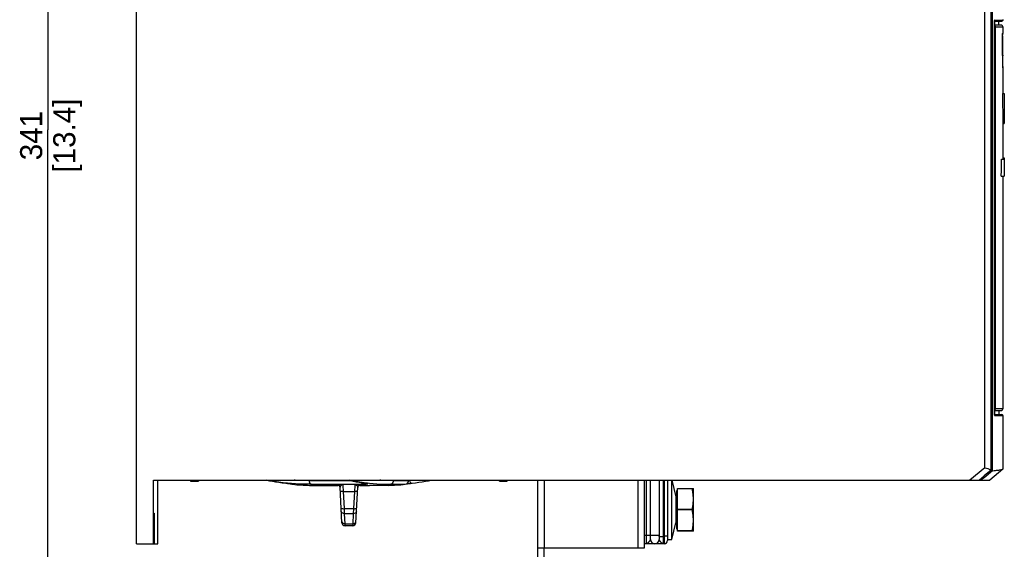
# Model space of a CAD drawing. Header units: millimetres. Extents: x 0 to 594, y 0 to 420.
# Tile 18 of 78: x 226 to 342, y 159 to 221. Entities that reach past the tile are written whole.
import ezdxf

# ---------------------------------------------------------------- set-up
doc = ezdxf.new("R2010")
doc.units = ezdxf.units.MM
doc.header["$LTSCALE"] = 32.67
doc.layers.get('0').update_dxf_attribs({"linetype": 'CONTINUOUS'})
doc.styles.get("Standard").update_dxf_attribs({"font": 'myriadpro-light.otf'})
doc.dimstyles.new('DIMSTYLE_1', dxfattribs={"dimtxt": 2.6, "dimasz": 3.5, "dimexe": 1, "dimexo": 0, "dimgap": 0.65, "dimtad": 1, "dimdsep": 46, "dimtxsty": 'STANDARD', "dimblk": '_FILLED', "dimblk1": '_FILLED', "dimblk2": '_FILLED', "dimcen": 0.09, "dimclrt": 5, "dimadec": 0, "dimazin": 0, "dimtp": 0.1, "dimtm": 0.1, "dimtfac": 1, "dimtofl": 0, "dimtmove": 0, "dimatfit": 3, "dimldrblk": '_FILLED', "dimfxl": 1, "dimtolj": 1, "dimarcsym": 0})

# ---------------------------------------------------------------- blocks, each defined once
blk = doc.blocks.new('_FILLED')
at = {"color": 0, "linetype": 'BYBLOCK'}
blk.add_solid([(0, 0), (-1, 0.143), (-1, -0.143)], dxfattribs=at)
blk = doc.blocks.new('*D14')
at = {"color": 2, "linetype": 'CONTINUOUS'}
for p, q in [((232.79, 293.78), (228.54, 293.78)), ((229.54, 293.78), (229.54, 208.53)), ((238.5, 293.78), (232.79, 293.78)), ((229.54, 123.28), (229.54, 208.53)), ((232.79, 123.28), (228.54, 123.28)), ((275.69, 123.28), (232.79, 123.28))]:
    blk.add_line(p, q, dxfattribs=at)
at = {"color": 2, "linetype": 'CONTINUOUS', "xscale": 3.5, "yscale": 3.5, "zscale": 3.5}
for p, rotation in [((229.54, 293.78), 90), ((229.54, 123.28), 270)]:
    blk.add_blockref('_FILLED', p, dxfattribs=dict(at, rotation=rotation))
at = {"color": 5, "linetype": 'CONTINUOUS', "insert": (226.29, 207.84), "char_height": 2.6, "width": 8.3447, "attachment_point": 2, "rotation": 90, "line_spacing_factor": 0.9}
blk.add_mtext('341\\P[13.4]', dxfattribs=at)

msp = doc.modelspace()

# ---------------------------------------------------------------- linework, layer by layer
at = {"color": 7, "linetype": 'CONTINUOUS'}
for p, q in [((240.002, 159.78), (240.002, 293.78)), ((339.877, 168.743), (339.877, 286.28)), ((340.599, 168.467), (340.599, 286.28)), ((340.774, 168.383), (340.774, 286.28)), ((342.002, 221.448), (342.002, 221.53)), ((340.995, 221.188), (340.996, 221.202)), ((340.995, 221.174), (340.995, 221.188)), ((340.995, 221.16), (340.995, 221.174)), ((340.995, 175.151), (340.995, 221.16)), ((340.995, 220.884), (341.502, 220.884)), ((340.996, 221.229), (340.997, 221.242)), ((340.996, 221.216), (340.996, 221.229)), ((340.996, 221.202), (340.996, 221.216)), ((340.997, 221.255), (340.998, 221.267)), ((340.997, 221.242), (340.997, 221.255)), ((340.998, 221.267), (340.999, 221.279)), ((340.999, 221.291), (341, 221.301)), ((340.999, 221.279), (340.999, 221.291)), ((341, 221.301), (341.001, 221.312)), ((341, 221.298), (341.851, 221.298)), ((341.001, 221.312), (341.002, 221.322)), ((341.002, 221.322), (341.003, 221.331)), ((341.003, 221.331), (341.004, 221.339)), ((341.004, 221.339), (341.005, 221.347)), ((341.005, 221.353), (341.006, 221.359)), ((341.005, 221.347), (341.005, 221.353)), ((341.006, 221.359), (341.007, 221.364)), ((341.007, 221.364), (341.008, 221.369)), ((341.008, 221.369), (341.009, 221.373)), ((341.009, 221.376), (341.01, 221.379)), ((341.009, 221.373), (341.009, 221.376)), ((341.01, 221.381), (341.011, 221.382)), ((341.01, 221.379), (341.01, 221.381)), ((341.011, 221.382), (341.011, 221.384)), ((341.011, 221.384), (341.011, 221.384)), ((341.011, 221.384), (341.011, 221.384)), ((341.502, 220.884), (341.502, 221.298)), ((341.78, 220.853), (341.502, 220.884)), ((342.002, 219.905), (342.002, 220.604)), ((341.936, 219.711), (341.937, 219.728)), ((341.936, 219.687), (341.936, 219.711)), ((341.936, 219.664), (341.936, 219.687)), ((341.936, 219.541), (341.936, 219.664)), ((341.936, 219.429), (341.936, 219.541)), ((341.937, 219.317), (341.936, 219.429)), ((341.937, 219.744), (341.938, 219.761)), ((341.937, 219.728), (341.937, 219.744)), ((341.937, 219.206), (341.937, 219.317)), ((341.938, 219.095), (341.937, 219.206)), ((341.938, 219.777), (341.939, 219.792)), ((341.938, 219.761), (341.938, 219.777)), ((341.939, 219.807), (341.94, 219.814)), ((341.939, 219.792), (341.939, 219.807)), ((341.94, 219.821), (341.941, 219.828)), ((341.94, 219.814), (341.94, 219.821)), ((341.941, 219.84), (341.942, 219.845)), ((341.941, 219.834), (341.941, 219.84)), ((341.941, 219.828), (341.941, 219.834)), ((341.942, 219.85), (341.943, 219.854)), ((341.942, 219.845), (341.942, 219.85)), ((341.943, 219.863), (341.944, 219.865)), ((341.943, 219.86), (341.943, 219.863)), ((341.943, 219.857), (341.943, 219.86)), ((341.943, 219.854), (341.943, 219.857)), ((341.944, 219.869), (341.944, 219.87)), ((341.944, 219.87), (341.945, 219.87)), ((341.944, 219.868), (341.944, 219.869)), ((341.944, 219.869), (341.944, 219.869)), ((341.944, 219.866), (341.944, 219.868)), ((341.944, 219.865), (341.944, 219.866)), ((341.955, 219.72), (341.956, 219.745)), ((341.955, 219.696), (341.955, 219.72)), ((341.955, 219.672), (341.955, 219.696)), ((341.955, 219.543), (341.955, 219.672)), ((341.955, 219.433), (341.955, 219.543)), ((341.955, 219.322), (341.955, 219.433)), ((341.956, 219.212), (341.955, 219.322)), ((341.956, 219.762), (341.957, 219.778)), ((341.956, 219.745), (341.956, 219.762)), ((341.956, 219.102), (341.956, 219.212)), ((341.957, 218.993), (341.956, 219.102)), ((341.957, 219.794), (341.958, 219.809)), ((341.957, 219.778), (341.957, 219.794)), ((341.958, 219.809), (341.958, 219.81)), ((341.939, 218.875), (341.938, 218.985)), ((341.94, 218.765), (341.939, 218.875)), ((341.942, 218.548), (341.941, 218.656)), ((341.944, 218.343), (341.943, 218.443)), ((341.946, 218.157), (341.944, 218.343)), ((341.948, 217.991), (341.946, 218.157)), ((341.95, 217.845), (341.948, 217.991)), ((341.957, 218.884), (341.957, 218.993)), ((341.958, 218.776), (341.957, 218.884)), ((341.959, 218.669), (341.958, 218.776)), ((341.959, 218.563), (341.959, 218.669)), ((341.96, 218.458), (341.959, 218.563)), ((341.961, 218.354), (341.96, 218.458)), ((341.963, 218.149), (341.961, 218.354)), ((341.965, 217.949), (341.963, 218.149)), ((341.967, 217.755), (341.965, 217.949)), ((341.952, 217.714), (341.95, 217.845)), ((341.955, 217.537), (341.952, 217.714)), ((341.958, 217.329), (341.956, 217.482)), ((341.961, 217.193), (341.958, 217.329)), ((341.963, 217.07), (341.961, 217.193)), ((341.966, 216.96), (341.963, 217.07)), ((341.968, 216.858), (341.966, 216.96)), ((341.97, 217.567), (341.967, 217.755)), ((341.971, 216.705), (341.969, 216.826)), ((341.972, 217.386), (341.97, 217.567)), ((341.975, 217.212), (341.972, 217.386)), ((341.978, 217.046), (341.975, 217.212)), ((341.98, 216.889), (341.978, 217.046)), ((341.983, 216.74), (341.98, 216.889)), ((341.974, 216.597), (341.971, 216.705)), ((341.976, 216.501), (341.974, 216.597)), ((341.98, 216.374), (341.977, 216.478)), ((341.983, 216.266), (341.98, 216.374)), ((341.986, 216.6), (341.983, 216.74)), ((341.986, 216.16), (341.983, 216.266)), ((341.989, 216.408), (341.986, 216.6)), ((341.989, 216.064), (341.986, 216.16)), ((341.994, 216.187), (341.989, 216.408)), ((341.991, 215.982), (341.989, 216.064)), ((341.994, 215.908), (341.991, 215.982)), ((342, 215.846), (341.994, 216.187)), ((341.996, 215.847), (341.994, 215.908)), ((341.997, 215.803), (341.996, 215.847)), ((341.999, 215.772), (341.997, 215.803)), ((341.999, 215.758), (341.999, 215.772)), ((342, 215.751), (341.999, 215.758)), ((342.001, 215.773), (342, 215.846)), ((342, 215.747), (342, 215.751)), ((342, 215.742), (342, 215.747)), ((342.002, 215.751), (342.001, 215.773)), ((342.002, 215.743), (342.002, 215.751)), ((342.002, 212.78), (342.002, 215.742)), ((341.95, 212.78), (342.152, 212.78)), ((341.95, 212.78), (341.957, 211.614)), ((342.002, 212.796), (342.152, 212.796)), ((342.152, 212.796), (342.152, 209.28)), ((341.957, 211.614), (341.964, 210.447)), ((341.964, 210.447), (341.971, 209.28)), ((341.971, 209.28), (342.152, 209.28)), ((342.001, 205.08), (342.002, 209.28)), ((342.001, 205.23), (342.152, 205.23)), ((342.152, 205.23), (342.152, 203.059)), ((341.803, 203.747), (341.811, 204.413)), ((341.811, 204.413), (341.818, 205.08)), ((341.818, 205.08), (342.152, 205.08)), ((341.796, 203.08), (341.803, 203.747)), ((341.796, 203.08), (342.152, 203.08)), ((341.869, 203.08), (341.869, 203.076)), ((341.869, 203.076), (341.87, 203.072)), ((341.87, 203.072), (341.87, 203.069)), ((341.87, 203.069), (341.871, 203.066)), ((341.871, 203.066), (341.871, 203.064)), ((341.871, 203.064), (341.872, 203.062)), ((341.872, 203.062), (341.872, 203.061)), ((341.872, 203.061), (341.873, 203.061)), ((341.873, 203.061), (342.152, 203.061)), ((341.916, 203.061), (341.916, 203.06)), ((341.916, 203.06), (341.916, 203.059)), ((341.916, 203.06), (341.916, 203.06)), ((341.916, 203.059), (342.152, 203.059)), ((342.001, 203.061), (342.001, 203.059)), ((342.002, 175.706), (342.002, 203.061)), ((341.502, 175.426), (340.995, 175.426)), ((340.995, 175.136), (340.995, 175.151)), ((340.995, 175.122), (340.995, 175.136)), ((340.996, 175.108), (340.995, 175.122)), ((340.996, 175.095), (340.996, 175.108)), ((340.996, 175.081), (340.996, 175.095)), ((340.997, 175.068), (340.996, 175.081)), ((340.997, 175.055), (340.997, 175.068)), ((340.998, 175.043), (340.997, 175.055)), ((340.999, 175.031), (340.998, 175.043)), ((340.999, 175.019), (340.999, 175.031)), ((341.78, 175.458), (341.502, 175.426)), ((341.502, 175.426), (341.502, 175.012)), ((341, 175.008), (340.999, 175.019)), ((341, 175.012), (341.851, 175.012)), ((341.001, 174.998), (341, 175.008)), ((341.002, 174.988), (341.001, 174.998)), ((341.003, 174.979), (341.002, 174.988)), ((341.004, 174.97), (341.003, 174.979)), ((341.005, 174.963), (341.004, 174.97)), ((341.006, 174.956), (341.005, 174.963)), ((341.006, 174.95), (341.006, 174.956)), ((341.007, 174.945), (341.006, 174.95)), ((341.008, 174.941), (341.007, 174.945)), ((341.009, 174.937), (341.008, 174.941)), ((341.009, 174.934), (341.009, 174.937)), ((341.01, 174.931), (341.009, 174.934)), ((341.01, 174.929), (341.01, 174.931)), ((341.011, 174.927), (341.01, 174.929)), ((341.011, 174.926), (341.011, 174.927)), ((341.011, 174.926), (341.011, 174.926)), ((342.002, 168.599), (342.002, 174.862)), ((339.877, 168.743), (338.082, 167.28)), ((340.599, 168.467), (339.784, 167.798)), ((340.774, 168.383), (339.784, 167.562)), ((339.877, 168.743), (340.05, 168.688)), ((340.05, 168.688), (340.209, 168.633)), ((340.209, 168.633), (340.353, 168.578)), ((340.353, 168.578), (340.483, 168.523)), ((341.989, 168.579), (340.442, 167.28)), ((340.483, 168.523), (340.599, 168.467)), ((340.774, 168.383), (340.943, 168.399)), ((340.943, 168.399), (341.099, 168.415)), ((341.099, 168.415), (341.243, 168.431)), ((341.243, 168.431), (341.375, 168.447)), ((341.375, 168.447), (341.494, 168.463)), ((341.494, 168.463), (341.6, 168.478)), ((341.6, 168.478), (341.694, 168.494)), ((341.694, 168.494), (341.776, 168.509)), ((341.776, 168.509), (341.845, 168.525)), ((341.845, 168.525), (341.901, 168.54)), ((341.901, 168.54), (341.945, 168.555)), ((341.945, 168.555), (341.976, 168.57)), ((341.976, 168.57), (341.989, 168.579)), ((341.989, 168.579), (341.995, 168.585)), ((341.995, 168.585), (342.002, 168.599)), ((242.002, 159.78), (242.002, 167.28)), ((242.002, 167.28), (340.442, 167.28)), ((242.49, 159.78), (242.49, 167.28)), ((246.365, 167.28), (246.366, 167.155)), ((246.366, 167.155), (247.286, 167.155)), ((247.116, 167.155), (247.115, 167.28)), ((247.287, 167.28), (247.286, 167.155)), ((255.29, 167.28), (255.634, 167.208)), ((255.634, 167.208), (255.997, 167.139)), ((255.997, 167.139), (256.371, 167.075)), ((256.371, 167.075), (256.757, 167.017)), ((256.757, 167.017), (257.154, 166.965)), ((257.154, 166.965), (257.561, 166.919)), ((257.561, 166.919), (257.593, 166.915)), ((257.593, 166.915), (257.633, 166.911)), ((257.633, 166.911), (257.676, 166.906)), ((264.965, 167.28), (265.134, 167.239)), ((265.134, 167.239), (265.485, 167.162)), ((265.485, 167.162), (265.849, 167.091)), ((265.849, 167.091), (266.224, 167.026)), ((266.224, 167.026), (266.61, 166.969)), ((266.61, 166.969), (267.007, 166.919)), ((267.006, 166.919), (267.012, 166.919)), ((267.012, 166.919), (267.02, 166.918)), ((267.02, 166.918), (267.026, 166.917)), ((267.026, 166.917), (267.032, 166.916)), ((267.032, 166.916), (267.037, 166.915)), ((267.037, 166.915), (267.041, 166.915)), ((267.041, 166.915), (267.044, 166.914)), ((267.044, 166.914), (267.046, 166.914)), ((267.046, 166.914), (267.048, 166.913)), ((267.048, 166.913), (267.049, 166.913)), ((267.049, 166.913), (267.049, 166.913)), ((272.027, 167.233), (272.027, 167.28)), ((272.326, 166.906), (272.369, 166.911)), ((272.369, 166.911), (272.409, 166.915)), ((272.409, 166.915), (272.442, 166.919)), ((272.442, 166.919), (272.849, 166.965)), ((272.849, 166.965), (273.246, 167.017)), ((273.246, 167.017), (273.632, 167.075)), ((273.632, 167.075), (274.006, 167.139)), ((274.006, 167.139), (274.369, 167.208)), ((274.369, 167.208), (274.713, 167.28)), ((282.717, 167.155), (282.716, 167.28)), ((282.717, 167.155), (283.637, 167.155)), ((282.888, 167.28), (282.887, 167.155)), ((283.637, 167.155), (283.638, 167.28)), ((287.252, 132.131), (287.252, 167.28)), ((299.752, 167.28), (299.752, 159.28)), ((300.502, 160.28), (300.502, 167.28)), ((301.502, 167.28), (301.502, 160.28)), ((302.502, 167.28), (302.502, 160.155)), ((303.002, 167.28), (303.496, 165.301)), ((303.002, 160.28), (303.002, 167.28)), ((339.784, 167.742), (339.23, 167.28)), ((339.445, 167.28), (339.784, 167.567)), ((339.784, 167.562), (339.784, 167.798)), ((257.676, 166.906), (257.721, 166.901)), ((257.721, 166.901), (257.769, 166.896)), ((257.769, 166.896), (257.818, 166.89)), ((257.818, 166.89), (257.894, 166.881)), ((257.894, 166.881), (257.971, 166.871)), ((257.971, 166.871), (258.049, 166.862)), ((258.049, 166.862), (258.099, 166.855)), ((258.099, 166.855), (258.173, 166.846)), ((258.173, 166.846), (258.242, 166.837)), ((258.242, 166.837), (258.303, 166.828)), ((258.303, 166.828), (258.354, 166.822)), ((258.354, 166.822), (258.394, 166.816)), ((258.382, 166.785), (258.381, 166.785)), ((258.394, 166.816), (258.425, 166.812)), ((258.425, 166.812), (258.449, 166.808)), ((258.449, 166.808), (258.467, 166.805)), ((258.467, 166.805), (258.477, 166.804)), ((258.477, 166.804), (258.485, 166.802)), ((258.485, 166.802), (258.491, 166.801)), ((258.491, 166.801), (258.496, 166.8)), ((258.496, 166.8), (258.499, 166.8)), ((258.499, 166.8), (258.5, 166.8)), ((260.374, 166.663), (260.636, 166.661)), ((260.636, 166.661), (260.788, 166.66)), ((260.788, 166.66), (260.976, 166.659)), ((260.976, 166.659), (261.205, 166.658)), ((261.205, 166.658), (261.477, 166.657)), ((261.477, 166.657), (261.794, 166.656)), ((261.794, 166.656), (262.16, 166.655)), ((262.16, 166.655), (262.574, 166.655)), ((262.574, 166.655), (263.031, 166.655)), ((262.58, 166.655), (263.031, 166.655)), ((263.031, 166.655), (263.715, 166.655)), ((264.183, 162.26), (263.963, 166.456)), ((265.82, 162.26), (266.04, 166.456)), ((266.288, 166.655), (266.972, 166.655)), ((266.972, 166.655), (267.429, 166.655)), ((267.842, 166.655), (267.429, 166.655)), ((268.208, 166.656), (267.842, 166.655)), ((268.526, 166.657), (268.208, 166.656)), ((268.797, 166.658), (268.526, 166.657)), ((269.026, 166.659), (268.797, 166.658)), ((269.215, 166.66), (269.026, 166.659)), ((269.367, 166.661), (269.215, 166.66)), ((269.482, 166.661), (269.367, 166.661)), ((269.629, 166.663), (269.482, 166.661)), ((271.799, 166.842), (271.901, 166.855)), ((271.901, 166.855), (271.977, 166.864)), ((271.977, 166.864), (272.055, 166.874)), ((272.055, 166.874), (272.133, 166.884)), ((272.133, 166.884), (272.184, 166.89)), ((272.184, 166.89), (272.233, 166.896)), ((272.233, 166.896), (272.281, 166.901)), ((272.281, 166.901), (272.326, 166.906)), ((303.552, 166.005), (303.677, 166.077)), ((303.552, 166.005), (303.552, 161.555)), ((303.677, 166.28), (305.552, 166.28)), ((303.677, 161.28), (303.677, 166.28)), ((305.415, 166.26), (303.677, 166.26)), ((305.415, 166.26), (305.415, 166.28)), ((305.42, 166.234), (305.415, 166.26)), ((305.426, 166.208), (305.42, 166.234)), ((305.431, 166.182), (305.426, 166.208)), ((305.436, 166.157), (305.431, 166.182)), ((305.441, 166.131), (305.436, 166.157)), ((305.445, 166.106), (305.441, 166.131)), ((305.45, 166.081), (305.445, 166.106)), ((305.455, 166.055), (305.45, 166.081)), ((305.459, 166.03), (305.455, 166.055)), ((305.464, 166.005), (305.459, 166.03)), ((305.468, 165.98), (305.464, 166.005)), ((305.472, 165.955), (305.468, 165.98)), ((305.476, 165.93), (305.472, 165.955)), ((305.48, 165.905), (305.476, 165.93)), ((305.484, 165.88), (305.48, 165.905)), ((305.488, 165.855), (305.484, 165.88)), ((305.491, 165.83), (305.488, 165.855)), ((305.495, 165.805), (305.491, 165.83)), ((305.499, 165.78), (305.495, 165.805)), ((305.502, 165.755), (305.499, 165.78)), ((305.505, 165.73), (305.502, 165.755)), ((305.552, 161.28), (305.552, 166.28)), ((303.496, 165.301), (303.496, 162.259)), ((305.508, 165.705), (305.505, 165.73)), ((305.511, 165.68), (305.508, 165.705)), ((305.514, 165.655), (305.511, 165.68)), ((305.517, 165.631), (305.514, 165.655)), ((305.52, 165.606), (305.517, 165.631)), ((305.523, 165.581), (305.52, 165.606)), ((305.525, 165.556), (305.523, 165.581)), ((305.528, 165.531), (305.525, 165.556)), ((305.53, 165.506), (305.528, 165.531)), ((305.532, 165.481), (305.53, 165.506)), ((305.534, 165.456), (305.532, 165.481)), ((305.532, 164.58), (305.534, 164.604)), ((305.536, 165.431), (305.534, 165.456)), ((305.534, 164.604), (305.536, 164.629)), ((305.538, 165.406), (305.536, 165.431)), ((305.536, 164.629), (305.538, 164.654)), ((305.54, 165.381), (305.538, 165.406)), ((305.538, 164.654), (305.54, 164.679)), ((305.541, 165.356), (305.54, 165.381)), ((305.54, 164.679), (305.541, 164.704)), ((305.543, 165.331), (305.541, 165.356)), ((305.541, 164.704), (305.543, 164.729)), ((305.544, 165.306), (305.543, 165.331)), ((305.543, 164.729), (305.544, 164.754)), ((305.545, 165.281), (305.544, 165.306)), ((305.544, 164.754), (305.545, 164.779)), ((305.547, 165.256), (305.545, 165.281)), ((305.545, 164.779), (305.547, 164.804)), ((305.548, 165.231), (305.547, 165.256)), ((305.547, 164.804), (305.548, 164.829)), ((305.549, 165.206), (305.548, 165.231)), ((305.548, 164.829), (305.549, 164.855)), ((305.549, 165.181), (305.549, 165.206)), ((305.55, 165.156), (305.549, 165.181)), ((305.549, 164.88), (305.55, 164.905)), ((305.549, 164.855), (305.549, 164.88)), ((305.551, 165.131), (305.55, 165.156)), ((305.55, 164.905), (305.551, 164.93)), ((305.551, 165.105), (305.551, 165.131)), ((305.551, 165.08), (305.551, 165.105)), ((305.551, 165.055), (305.551, 165.08)), ((305.551, 165.005), (305.552, 165.03)), ((305.551, 164.98), (305.551, 165.005)), ((305.551, 164.955), (305.551, 164.98)), ((305.551, 164.93), (305.551, 164.955)), ((264.488, 163.324), (264.468, 163.916)), ((265.535, 163.916), (265.515, 163.324)), ((305.415, 163.801), (303.677, 163.801)), ((305.415, 163.76), (303.677, 163.76)), ((305.415, 163.801), (305.42, 163.827)), ((305.415, 163.76), (305.415, 163.801)), ((305.42, 163.734), (305.415, 163.76)), ((305.42, 163.827), (305.426, 163.852)), ((305.426, 163.708), (305.42, 163.734)), ((305.426, 163.852), (305.431, 163.878)), ((305.431, 163.682), (305.426, 163.708)), ((305.431, 163.878), (305.436, 163.904)), ((305.436, 163.657), (305.431, 163.682)), ((305.436, 163.904), (305.441, 163.929)), ((305.441, 163.631), (305.436, 163.657)), ((305.441, 163.929), (305.445, 163.955)), ((305.445, 163.606), (305.441, 163.631)), ((305.445, 163.955), (305.45, 163.98)), ((305.45, 163.581), (305.445, 163.606)), ((305.45, 163.98), (305.455, 164.005)), ((305.455, 163.555), (305.45, 163.581)), ((305.455, 164.005), (305.459, 164.031)), ((305.459, 163.53), (305.455, 163.555)), ((305.459, 164.031), (305.464, 164.056)), ((305.464, 163.505), (305.459, 163.53)), ((305.464, 164.056), (305.468, 164.081)), ((305.468, 163.48), (305.464, 163.505)), ((305.468, 164.081), (305.472, 164.106)), ((305.472, 163.455), (305.468, 163.48)), ((305.472, 164.106), (305.476, 164.131)), ((305.476, 163.43), (305.472, 163.455)), ((305.476, 164.131), (305.48, 164.156)), ((305.48, 164.156), (305.484, 164.181)), ((305.484, 164.181), (305.488, 164.206)), ((305.488, 164.206), (305.492, 164.231)), ((305.492, 164.231), (305.495, 164.256)), ((305.495, 164.256), (305.499, 164.281)), ((305.499, 164.281), (305.502, 164.306)), ((305.502, 164.306), (305.505, 164.331)), ((305.505, 164.331), (305.508, 164.356)), ((305.508, 164.356), (305.511, 164.38)), ((305.511, 164.38), (305.514, 164.405)), ((305.514, 164.405), (305.517, 164.43)), ((305.517, 164.43), (305.52, 164.455)), ((305.52, 164.455), (305.523, 164.48)), ((305.523, 164.48), (305.525, 164.505)), ((305.525, 164.505), (305.528, 164.53)), ((305.528, 164.53), (305.53, 164.555)), ((305.53, 164.555), (305.532, 164.58)), ((242.064, 162.401), (242.063, 162.264)), ((242.065, 162.535), (242.064, 162.401)), ((242.066, 162.663), (242.065, 162.535)), ((242.067, 162.784), (242.066, 162.663)), ((242.068, 162.861), (242.067, 162.784)), ((242.069, 162.934), (242.068, 162.861)), ((242.07, 163.002), (242.069, 162.934)), ((242.071, 163.066), (242.07, 163.002)), ((242.073, 163.126), (242.071, 163.066)), ((242.074, 163.18), (242.073, 163.126)), ((242.075, 163.229), (242.074, 163.18)), ((242.077, 163.272), (242.075, 163.229)), ((242.078, 163.291), (242.077, 163.272)), ((242.079, 163.326), (242.078, 163.309)), ((242.078, 163.309), (242.078, 163.291)), ((242.08, 163.341), (242.079, 163.326)), ((242.081, 163.354), (242.08, 163.341)), ((242.082, 163.376), (242.081, 163.366)), ((242.081, 163.366), (242.081, 163.354)), ((242.083, 163.385), (242.082, 163.376)), ((242.084, 163.392), (242.083, 163.385)), ((242.085, 163.398), (242.084, 163.392)), ((242.086, 163.404), (242.085, 163.402)), ((242.085, 163.402), (242.085, 163.398)), ((242.087, 163.405), (242.086, 163.404)), ((242.088, 163.404), (242.087, 163.405)), ((242.089, 163.402), (242.088, 163.404)), ((242.09, 163.398), (242.089, 163.402)), ((242.09, 163.392), (242.09, 163.398)), ((242.091, 163.385), (242.09, 163.392)), ((242.092, 163.376), (242.091, 163.385)), ((242.093, 163.366), (242.092, 163.376)), ((242.094, 163.354), (242.093, 163.366)), ((242.094, 163.341), (242.094, 163.354)), ((242.095, 163.326), (242.094, 163.341)), ((242.096, 163.309), (242.095, 163.326)), ((242.097, 163.291), (242.096, 163.309)), ((242.098, 163.251), (242.097, 163.291)), ((242.1, 163.205), (242.098, 163.251)), ((242.101, 163.153), (242.1, 163.205)), ((242.102, 163.097), (242.101, 163.153)), ((242.103, 163.035), (242.102, 163.097)), ((242.105, 162.969), (242.103, 163.035)), ((242.106, 162.898), (242.105, 162.969)), ((242.107, 162.823), (242.106, 162.898)), ((242.108, 162.745), (242.107, 162.823)), ((242.108, 162.663), (242.108, 162.745)), ((242.109, 162.535), (242.108, 162.663)), ((242.11, 162.401), (242.109, 162.535)), ((242.111, 162.264), (242.11, 162.401)), ((305.48, 163.405), (305.476, 163.43)), ((305.484, 163.38), (305.48, 163.405)), ((305.488, 163.355), (305.484, 163.38)), ((305.491, 163.33), (305.488, 163.355)), ((305.495, 163.305), (305.491, 163.33)), ((305.499, 163.28), (305.495, 163.305)), ((305.502, 163.255), (305.499, 163.28)), ((305.505, 163.23), (305.502, 163.255)), ((305.508, 163.205), (305.505, 163.23)), ((305.511, 163.18), (305.508, 163.205)), ((305.514, 163.155), (305.511, 163.18)), ((305.517, 163.131), (305.514, 163.155)), ((305.52, 163.106), (305.517, 163.131)), ((305.523, 163.081), (305.52, 163.106)), ((305.525, 163.056), (305.523, 163.081)), ((305.528, 163.031), (305.525, 163.056)), ((305.53, 163.006), (305.528, 163.031)), ((305.532, 162.981), (305.53, 163.006)), ((305.534, 162.956), (305.532, 162.981)), ((305.536, 162.931), (305.534, 162.956)), ((305.538, 162.906), (305.536, 162.931)), ((305.54, 162.881), (305.538, 162.906)), ((305.541, 162.856), (305.54, 162.881)), ((305.543, 162.831), (305.541, 162.856)), ((305.544, 162.806), (305.543, 162.831)), ((305.545, 162.781), (305.544, 162.806)), ((305.544, 162.254), (305.545, 162.279)), ((305.547, 162.756), (305.545, 162.781)), ((305.545, 162.279), (305.547, 162.304)), ((305.548, 162.731), (305.547, 162.756)), ((305.547, 162.304), (305.548, 162.329)), ((305.549, 162.706), (305.548, 162.731)), ((305.548, 162.329), (305.549, 162.355)), ((305.549, 162.681), (305.549, 162.706)), ((305.55, 162.656), (305.549, 162.681)), ((305.549, 162.38), (305.55, 162.405)), ((305.549, 162.355), (305.549, 162.38)), ((305.551, 162.631), (305.55, 162.656)), ((305.55, 162.405), (305.551, 162.43)), ((305.551, 162.605), (305.551, 162.631)), ((305.551, 162.58), (305.551, 162.605)), ((305.551, 162.555), (305.551, 162.58)), ((305.551, 162.505), (305.552, 162.53)), ((305.551, 162.48), (305.551, 162.505)), ((305.551, 162.455), (305.551, 162.48)), ((305.551, 162.43), (305.551, 162.455)), ((242.063, 162.264), (242.063, 162.124)), ((242.063, 162.124), (242.063, 159.78)), ((242.111, 162.124), (242.111, 162.264)), ((242.111, 159.78), (242.111, 162.124)), ((264.557, 161.905), (264.55, 162.139)), ((265.446, 161.905), (264.557, 161.905)), ((265.453, 162.139), (265.446, 161.905)), ((303.002, 160.28), (303.496, 162.259)), ((303.552, 161.555), (303.677, 161.483)), ((305.415, 161.301), (303.677, 161.301)), ((305.552, 161.28), (303.677, 161.28)), ((305.415, 161.301), (305.42, 161.327)), ((305.415, 161.28), (305.415, 161.301)), ((305.42, 161.327), (305.426, 161.352)), ((305.426, 161.352), (305.431, 161.378)), ((305.431, 161.378), (305.436, 161.404)), ((305.436, 161.404), (305.441, 161.429)), ((305.441, 161.429), (305.445, 161.455)), ((305.445, 161.455), (305.45, 161.48)), ((305.45, 161.48), (305.455, 161.505)), ((305.455, 161.505), (305.459, 161.531)), ((305.459, 161.531), (305.464, 161.556)), ((305.464, 161.556), (305.468, 161.581)), ((305.468, 161.581), (305.472, 161.606)), ((305.472, 161.606), (305.476, 161.631)), ((305.476, 161.631), (305.48, 161.656)), ((305.48, 161.656), (305.484, 161.681)), ((305.484, 161.681), (305.488, 161.706)), ((305.488, 161.706), (305.492, 161.731)), ((305.492, 161.731), (305.495, 161.756)), ((305.495, 161.756), (305.499, 161.781)), ((305.499, 161.781), (305.502, 161.806)), ((305.502, 161.806), (305.505, 161.831)), ((305.505, 161.831), (305.508, 161.856)), ((305.508, 161.856), (305.511, 161.88)), ((305.511, 161.88), (305.514, 161.905)), ((305.514, 161.905), (305.517, 161.93)), ((305.517, 161.93), (305.52, 161.955)), ((305.52, 161.955), (305.523, 161.98)), ((305.523, 161.98), (305.525, 162.005)), ((305.525, 162.005), (305.528, 162.03)), ((305.528, 162.03), (305.53, 162.055)), ((305.53, 162.055), (305.532, 162.08)), ((305.532, 162.08), (305.534, 162.104)), ((305.534, 162.104), (305.536, 162.129)), ((305.536, 162.129), (305.538, 162.154)), ((305.538, 162.154), (305.54, 162.179)), ((305.54, 162.179), (305.541, 162.204)), ((305.541, 162.204), (305.543, 162.229)), ((305.543, 162.229), (305.544, 162.254)), ((302.502, 160.28), (303.002, 160.28)), ((240.002, 159.78), (242.49, 159.78)), ((299.752, 159.28), (287.252, 159.28)), ((288.002, 131.82), (288.002, 159.28)), ((302.127, 159.78), (299.752, 159.78))]:
    msp.add_line(p, q, dxfattribs=at)
at = {"color": 9, "linetype": 'CONTINUOUS'}
for p, q in [((341.009, 221.395), (341.008, 221.386)), ((341.011, 221.403), (341.009, 221.395)), ((341.012, 221.411), (341.011, 221.403)), ((341.014, 221.418), (341.012, 221.411)), ((341.016, 221.387), (341.012, 221.379)), ((341.015, 221.424), (341.014, 221.418)), ((341.017, 221.43), (341.015, 221.424)), ((341.02, 221.395), (341.016, 221.387)), ((341.019, 221.435), (341.017, 221.43)), ((341.02, 221.439), (341.019, 221.435)), ((341.022, 221.442), (341.02, 221.439)), ((341.023, 221.404), (341.02, 221.395)), ((341.024, 221.445), (341.022, 221.442)), ((341.025, 221.412), (341.023, 221.404)), ((341.026, 221.447), (341.024, 221.445)), ((341.027, 221.421), (341.025, 221.412)), ((341.027, 221.448), (341.026, 221.447)), ((341.029, 221.448), (341.027, 221.448)), ((341.028, 221.43), (341.027, 221.421)), ((341.029, 221.439), (341.028, 221.43)), ((341.029, 221.448), (342.002, 221.448)), ((341.029, 221.448), (341.029, 221.439)), ((340.995, 221.211), (340.994, 221.196)), ((340.994, 221.196), (340.994, 221.181)), ((340.994, 221.181), (340.994, 221.165)), ((340.994, 221.165), (340.994, 175.145)), ((340.995, 221.15), (340.994, 221.15)), ((340.996, 221.254), (340.995, 221.24)), ((340.995, 221.24), (340.995, 221.225)), ((340.995, 221.225), (340.995, 221.211)), ((341.78, 220.853), (340.995, 220.853)), ((340.995, 220.803), (340.995, 220.803)), ((340.995, 220.803), (341.006, 220.794)), ((342.002, 220.604), (340.995, 220.604)), ((340.997, 221.268), (340.996, 221.254)), ((340.998, 221.295), (340.997, 221.282)), ((340.997, 221.282), (340.997, 221.268)), ((340.999, 221.308), (340.998, 221.295)), ((341, 221.321), (340.999, 221.308)), ((341.001, 221.333), (341, 221.321)), ((341.002, 221.345), (341.001, 221.333)), ((341.004, 221.356), (341.002, 221.345)), ((341.005, 221.366), (341.004, 221.356)), ((341.006, 221.376), (341.005, 221.366)), ((341.008, 221.386), (341.006, 221.376)), ((341.006, 220.794), (341.016, 220.785)), ((341.012, 221.379), (341.008, 221.372)), ((341.016, 220.785), (341.025, 220.776)), ((341.025, 220.776), (341.034, 220.765)), ((341.034, 220.765), (341.042, 220.755)), ((341.042, 220.755), (341.05, 220.744)), ((341.05, 220.744), (341.057, 220.733)), ((341.057, 220.733), (341.064, 220.721)), ((341.064, 220.721), (341.07, 220.709)), ((341.07, 220.709), (341.075, 220.696)), ((341.075, 220.696), (341.08, 220.684)), ((341.08, 220.684), (341.084, 220.671)), ((341.084, 220.671), (341.087, 220.658)), ((341.087, 220.658), (341.089, 220.644)), ((341.089, 220.644), (341.091, 220.631)), ((341.091, 220.631), (341.092, 220.618)), ((341.092, 220.618), (341.093, 220.604)), ((341.093, 220.604), (341.093, 175.706)), ((341.936, 219.711), (341.936, 219.707)), ((341.937, 219.686), (341.936, 219.69)), ((341.936, 219.687), (341.936, 219.683)), ((341.94, 219.653), (341.936, 219.653)), ((341.936, 219.651), (341.936, 219.651)), ((341.938, 219.778), (341.937, 219.759)), ((341.937, 219.759), (341.937, 219.741)), ((341.937, 219.741), (341.937, 219.724)), ((341.937, 219.724), (341.937, 219.72)), ((341.938, 219.682), (341.937, 219.686)), ((341.937, 219.209), (341.937, 219.317)), ((341.938, 219.099), (341.937, 219.206)), ((341.939, 219.797), (341.938, 219.778)), ((341.938, 219.679), (341.938, 219.682)), ((341.939, 219.675), (341.938, 219.679)), ((341.938, 218.985), (341.938, 219.099)), ((341.94, 219.817), (341.939, 219.807)), ((341.939, 219.807), (341.939, 219.797)), ((341.939, 219.672), (341.939, 219.675)), ((341.939, 219.669), (341.939, 219.672)), ((341.94, 219.665), (341.939, 219.669)), ((341.941, 219.837), (341.94, 219.827)), ((341.94, 219.827), (341.94, 219.817)), ((341.94, 219.662), (341.94, 219.665)), ((341.94, 219.659), (341.94, 219.662)), ((341.94, 219.656), (341.94, 219.659)), ((341.94, 219.544), (341.94, 219.656)), ((341.944, 219.653), (341.94, 219.653)), ((341.94, 219.544), (341.94, 219.435)), ((341.94, 219.435), (341.941, 219.326)), ((341.942, 219.855), (341.941, 219.846)), ((341.941, 219.846), (341.941, 219.837)), ((341.941, 219.326), (341.941, 219.217)), ((341.941, 219.217), (341.941, 219.109)), ((341.941, 219.109), (341.942, 219.002)), ((341.943, 219.864), (341.942, 219.855)), ((341.944, 219.873), (341.943, 219.864)), ((341.945, 219.866), (341.943, 219.862)), ((341.945, 219.881), (341.944, 219.873)), ((341.947, 219.653), (341.944, 219.653)), ((341.946, 219.887), (341.945, 219.881)), ((341.947, 219.874), (341.945, 219.866)), ((341.947, 219.893), (341.946, 219.887)), ((341.948, 219.898), (341.947, 219.893)), ((341.949, 219.882), (341.947, 219.874)), ((341.949, 219.653), (341.947, 219.653)), ((341.949, 219.902), (341.948, 219.898)), ((341.95, 219.904), (341.949, 219.902)), ((341.95, 219.889), (341.949, 219.882)), ((341.951, 219.652), (341.949, 219.653)), ((341.951, 219.905), (341.95, 219.904)), ((341.951, 219.897), (341.95, 219.889)), ((341.951, 219.905), (342.002, 219.905)), ((341.951, 219.905), (341.951, 219.897)), ((341.953, 219.652), (341.951, 219.652)), ((341.954, 219.652), (341.953, 219.652)), ((341.955, 219.652), (341.954, 219.652)), ((341.955, 219.651), (341.955, 219.652)), ((341.94, 218.774), (341.939, 218.875)), ((341.941, 218.656), (341.94, 218.774)), ((341.943, 218.443), (341.941, 218.56)), ((341.942, 219.002), (341.942, 218.895)), ((341.942, 218.895), (341.943, 218.789)), ((341.943, 218.789), (341.944, 218.683)), ((341.944, 218.683), (341.944, 218.578)), ((341.944, 218.578), (341.945, 218.475)), ((341.945, 218.248), (341.944, 218.343)), ((341.945, 218.475), (341.946, 218.372)), ((341.946, 218.372), (341.948, 218.17)), ((341.946, 218.146), (341.946, 218.157)), ((341.947, 218.046), (341.946, 218.146)), ((341.948, 218.17), (341.95, 217.974)), ((341.95, 217.974), (341.952, 217.783)), ((341.951, 217.752), (341.95, 217.845)), ((341.952, 217.783), (341.955, 217.598)), ((341.953, 217.653), (341.952, 217.714)), ((341.955, 217.598), (341.957, 217.419)), ((341.956, 217.473), (341.955, 217.537)), ((341.957, 217.419), (341.96, 217.225)), ((341.969, 216.826), (341.968, 216.858)), ((341.976, 216.524), (341.976, 216.532)), ((341.977, 216.478), (341.976, 216.501)), ((341.979, 216.394), (341.979, 216.407)), ((341.982, 216.291), (341.98, 216.374)), ((341.985, 216.186), (341.982, 216.291)), ((341.988, 216.091), (341.985, 216.186)), ((341.99, 216.007), (341.988, 216.091)), ((341.993, 215.933), (341.99, 216.007)), ((341.995, 215.871), (341.993, 215.933)), ((341.997, 215.82), (341.995, 215.871)), ((341.998, 215.78), (341.997, 215.82)), ((342, 215.751), (341.998, 215.78)), ((342, 215.741), (342, 215.751)), ((342, 215.734), (342, 215.741)), ((342.001, 215.73), (342, 215.734)), ((342.002, 215.741), (342.001, 215.734)), ((342.001, 215.734), (342.001, 215.73)), ((342.001, 215.73), (342.001, 215.728)), ((342.001, 215.728), (342.001, 215.73)), ((342.002, 215.743), (342.002, 215.742)), ((340.994, 175.16), (340.995, 175.16)), ((340.994, 175.145), (340.994, 175.13)), ((340.994, 175.13), (340.994, 175.115)), ((340.994, 175.115), (340.995, 175.1)), ((340.995, 175.706), (342.002, 175.706)), ((341.006, 175.516), (340.995, 175.508)), ((340.995, 175.508), (340.995, 175.507)), ((340.995, 175.458), (341.78, 175.458)), ((340.995, 175.1), (340.995, 175.085)), ((340.995, 175.085), (340.995, 175.07)), ((340.995, 175.07), (340.996, 175.056)), ((340.996, 175.056), (340.997, 175.042)), ((340.997, 175.042), (340.997, 175.028)), ((340.997, 175.028), (340.998, 175.015)), ((341.016, 175.525), (341.006, 175.516)), ((341.025, 175.535), (341.016, 175.525)), ((341.034, 175.545), (341.025, 175.535)), ((341.042, 175.555), (341.034, 175.545)), ((341.05, 175.566), (341.042, 175.555)), ((341.057, 175.578), (341.05, 175.566)), ((341.064, 175.589), (341.057, 175.578)), ((341.07, 175.601), (341.064, 175.589)), ((341.075, 175.614), (341.07, 175.601)), ((341.08, 175.627), (341.075, 175.614)), ((341.084, 175.639), (341.08, 175.627)), ((341.087, 175.653), (341.084, 175.639)), ((341.089, 175.666), (341.087, 175.653)), ((341.091, 175.679), (341.089, 175.666)), ((341.092, 175.693), (341.091, 175.679)), ((341.093, 175.706), (341.092, 175.693)), ((340.998, 175.015), (340.999, 175.002)), ((340.999, 175.002), (341, 174.989)), ((341, 174.989), (341.001, 174.977)), ((341.001, 174.977), (341.002, 174.966)), ((341.002, 174.966), (341.004, 174.955)), ((341.004, 174.955), (341.005, 174.944)), ((341.005, 174.944), (341.006, 174.934)), ((341.006, 174.934), (341.008, 174.924)), ((341.008, 174.939), (341.012, 174.931)), ((341.008, 174.924), (341.009, 174.915)), ((341.009, 174.915), (341.011, 174.907)), ((341.011, 174.907), (341.012, 174.899)), ((341.012, 174.931), (341.016, 174.923)), ((341.012, 174.899), (341.014, 174.892)), ((341.014, 174.892), (341.015, 174.886)), ((341.015, 174.886), (341.017, 174.881)), ((341.016, 174.923), (341.02, 174.915)), ((341.017, 174.881), (341.019, 174.876)), ((341.019, 174.876), (341.02, 174.872)), ((341.02, 174.915), (341.023, 174.906)), ((341.02, 174.872), (341.022, 174.868)), ((341.022, 174.868), (341.024, 174.865)), ((341.023, 174.906), (341.025, 174.898)), ((341.024, 174.865), (341.026, 174.864)), ((341.025, 174.898), (341.027, 174.889)), ((341.026, 174.864), (341.027, 174.862)), ((341.027, 174.889), (341.028, 174.88)), ((341.027, 174.862), (341.029, 174.862)), ((341.028, 174.88), (341.029, 174.871)), ((341.029, 174.871), (341.029, 174.862)), ((342.002, 174.862), (341.029, 174.862)), ((255.77, 167.181), (255.295, 167.28)), ((255.597, 167.216), (255.3, 167.28)), ((256.188, 167.108), (255.597, 167.216)), ((256.69, 167.026), (255.77, 167.181)), ((256.738, 167.023), (256.188, 167.108)), ((257.546, 166.921), (256.69, 167.026)), ((257.26, 166.957), (256.738, 167.023)), ((257.76, 166.906), (257.26, 166.957)), ((257.715, 166.902), (257.546, 166.921)), ((257.561, 166.919), (257.546, 166.921)), ((258.68, 167.271), (258.555, 167.28)), ((260.3, 167.233), (258.68, 167.271)), ((260.3, 167.233), (260.3, 167.28)), ((260.3, 167.233), (260.313, 167.103)), ((260.3, 167.233), (265.16, 167.233)), ((260.313, 167.103), (260.349, 166.987)), ((260.349, 166.987), (260.407, 166.889)), ((265.443, 167.191), (265.086, 167.28)), ((265.209, 167.28), (265.475, 167.215)), ((266.288, 167.03), (265.443, 167.191)), ((265.475, 167.215), (266.008, 167.106)), ((266.008, 167.106), (266.505, 167.021)), ((267.075, 166.921), (266.288, 167.03)), ((266.505, 167.021), (266.975, 166.955)), ((266.541, 166.882), (266.56, 166.977)), ((266.975, 166.955), (267.425, 166.903)), ((267.007, 166.919), (267.075, 166.921)), ((267.182, 166.902), (267.075, 166.921)), ((268.765, 167.271), (268.651, 167.28)), ((270.223, 167.233), (268.765, 167.271)), ((270.168, 166.987), (270.104, 166.889)), ((270.208, 167.103), (270.168, 166.987)), ((270.223, 167.233), (270.208, 167.103)), ((270.223, 167.233), (270.223, 167.28)), ((270.223, 167.233), (272.027, 167.233)), ((272.11, 167.28), (272.12, 167.217)), ((272.12, 167.217), (272.177, 167.086)), ((272.177, 167.086), (272.258, 166.986)), ((272.258, 166.986), (272.355, 166.929)), ((272.355, 166.929), (272.442, 166.919)), ((288.002, 167.28), (288.002, 159.28)), ((299.002, 167.28), (299.002, 159.28)), ((300.002, 167.28), (300.002, 159.78)), ((302.002, 167.28), (302.002, 159.78)), ((302.127, 167.28), (302.127, 159.78)), ((257.908, 166.879), (257.715, 166.902)), ((258.244, 166.865), (257.76, 166.906)), ((258.105, 166.855), (257.908, 166.879)), ((258.284, 166.831), (258.105, 166.855)), ((258.717, 166.835), (258.244, 166.865)), ((258.423, 166.812), (258.284, 166.831)), ((258.381, 166.785), (258.55, 166.785)), ((258.518, 166.798), (258.423, 166.812)), ((258.55, 166.785), (258.483, 166.803)), ((258.563, 166.789), (258.518, 166.798)), ((258.55, 166.785), (258.563, 166.789)), ((259.185, 166.813), (258.717, 166.835)), ((259.65, 166.797), (259.185, 166.813)), ((260.113, 166.788), (259.65, 166.797)), ((260.572, 166.785), (260.113, 166.788)), ((260.407, 166.889), (260.483, 166.819)), ((260.483, 166.819), (260.572, 166.785)), ((260.572, 166.785), (266.487, 166.785)), ((263.716, 166.659), (263.715, 166.655)), ((263.717, 166.671), (263.716, 166.659)), ((263.726, 166.7), (263.717, 166.693)), ((263.808, 166.674), (263.717, 166.693)), ((263.717, 166.693), (263.717, 166.671)), ((263.755, 166.708), (263.726, 166.7)), ((263.805, 166.716), (263.755, 166.708)), ((263.868, 166.724), (263.805, 166.716)), ((263.887, 166.623), (263.808, 166.674)), ((263.937, 166.732), (263.868, 166.724)), ((263.941, 166.547), (263.887, 166.623)), ((264.006, 166.738), (263.937, 166.732)), ((263.963, 166.456), (263.941, 166.547)), ((263.971, 166.499), (263.963, 166.456)), ((263.996, 166.546), (263.971, 166.499)), ((264.008, 165.967), (263.988, 165.986)), ((264.033, 166.593), (263.996, 166.546)), ((264.071, 166.744), (264.006, 166.738)), ((264.064, 165.952), (264.008, 165.967)), ((264.073, 166.635), (264.033, 166.593)), ((264.147, 165.942), (264.064, 165.952)), ((264.133, 166.75), (264.071, 166.744)), ((264.112, 166.669), (264.073, 166.635)), ((264.149, 166.696), (264.112, 166.669)), ((264.299, 166.764), (264.133, 166.75)), ((264.247, 165.938), (264.147, 165.942)), ((264.183, 166.718), (264.149, 166.696)), ((264.216, 166.735), (264.183, 166.718)), ((264.246, 166.748), (264.216, 166.735)), ((264.273, 166.758), (264.246, 166.748)), ((264.362, 165.941), (264.247, 165.938)), ((264.299, 166.764), (264.273, 166.758)), ((264.767, 166.761), (264.299, 166.764)), ((264.304, 166.707), (264.299, 166.764)), ((264.313, 166.587), (264.304, 166.707)), ((264.326, 166.41), (264.313, 166.587)), ((264.343, 166.19), (264.326, 166.41)), ((264.362, 165.941), (264.343, 166.19)), ((264.362, 165.941), (264.788, 165.938)), ((264.468, 163.916), (264.362, 165.941)), ((265.235, 166.761), (264.767, 166.761)), ((264.788, 165.938), (265.215, 165.938)), ((265.215, 165.938), (265.641, 165.941)), ((265.704, 166.764), (265.235, 166.761)), ((265.641, 165.941), (265.535, 163.916)), ((265.66, 166.189), (265.641, 165.941)), ((265.76, 165.938), (265.641, 165.941)), ((265.676, 166.409), (265.66, 166.189)), ((265.69, 166.586), (265.676, 166.409)), ((265.699, 166.707), (265.69, 166.586)), ((265.704, 166.764), (265.699, 166.707)), ((265.867, 166.75), (265.704, 166.764)), ((265.704, 166.764), (265.782, 166.738)), ((265.865, 165.943), (265.76, 165.938)), ((265.782, 166.738), (265.856, 166.695)), ((265.856, 166.695), (265.921, 166.643)), ((265.945, 165.953), (265.865, 165.943)), ((266.005, 166.738), (265.867, 166.75)), ((265.921, 166.643), (265.974, 166.589)), ((265.996, 165.968), (265.945, 165.953)), ((265.974, 166.589), (266.012, 166.539)), ((266.015, 165.986), (265.996, 165.968)), ((266.115, 166.726), (266.005, 166.738)), ((266.012, 166.539), (266.034, 166.495)), ((266.034, 166.495), (266.04, 166.456)), ((266.062, 166.547), (266.04, 166.456)), ((266.116, 166.623), (266.062, 166.547)), ((266.195, 166.716), (266.115, 166.726)), ((266.195, 166.674), (266.116, 166.623)), ((266.248, 166.708), (266.195, 166.716)), ((266.287, 166.693), (266.195, 166.674)), ((266.277, 166.7), (266.248, 166.708)), ((266.287, 166.693), (266.277, 166.7)), ((266.286, 166.671), (266.287, 166.693)), ((266.287, 166.659), (266.286, 166.671)), ((266.288, 166.655), (266.287, 166.659)), ((266.487, 166.785), (266.516, 166.817)), ((266.487, 166.785), (266.672, 166.789)), ((266.516, 166.817), (266.541, 166.882)), ((266.672, 166.789), (266.851, 166.798)), ((266.851, 166.798), (267.01, 166.812)), ((267.01, 166.812), (267.132, 166.832)), ((267.132, 166.832), (267.21, 166.855)), ((267.228, 166.879), (267.182, 166.902)), ((267.21, 166.855), (267.228, 166.879)), ((267.425, 166.903), (267.858, 166.864)), ((267.858, 166.864), (268.28, 166.834)), ((268.28, 166.834), (268.697, 166.812)), ((268.697, 166.812), (269.11, 166.797)), ((269.11, 166.797), (269.519, 166.788)), ((269.519, 166.788), (269.921, 166.785)), ((269.921, 166.785), (271.622, 166.785)), ((270.019, 166.819), (269.922, 166.785)), ((270.104, 166.889), (270.019, 166.819)), ((264.094, 163.962), (264.113, 163.943)), ((264.113, 163.943), (264.164, 163.928)), ((264.136, 163.503), (264.113, 163.592)), ((264.193, 163.427), (264.136, 163.503)), ((264.164, 163.928), (264.244, 163.918)), ((264.244, 163.918), (264.349, 163.914)), ((264.349, 163.914), (264.468, 163.916)), ((264.468, 163.916), (265.535, 163.916)), ((265.535, 163.916), (265.65, 163.914)), ((265.65, 163.914), (265.75, 163.917)), ((265.816, 163.433), (265.735, 163.374)), ((265.75, 163.917), (265.833, 163.927)), ((265.868, 163.506), (265.816, 163.433)), ((265.833, 163.927), (265.889, 163.942)), ((265.89, 163.592), (265.868, 163.506)), ((265.889, 163.942), (265.909, 163.962)), ((264.175, 162.407), (264.197, 162.321)), ((264.276, 163.37), (264.193, 163.427)), ((264.197, 162.321), (264.249, 162.248)), ((264.375, 163.335), (264.276, 163.37)), ((264.488, 163.324), (264.375, 163.335)), ((265.515, 163.324), (264.488, 163.324)), ((264.55, 162.139), (264.488, 163.324)), ((265.515, 163.324), (265.453, 162.139)), ((265.632, 163.336), (265.515, 163.324)), ((265.735, 163.374), (265.632, 163.336)), ((265.748, 162.242), (265.805, 162.318)), ((265.805, 162.318), (265.828, 162.407)), ((242.063, 162.03), (242.111, 162.03)), ((264.249, 162.248), (264.33, 162.189)), ((264.33, 162.189), (264.433, 162.151)), ((264.433, 162.151), (264.55, 162.139)), ((264.55, 162.139), (265.453, 162.139)), ((265.453, 162.139), (265.566, 162.15)), ((265.566, 162.15), (265.665, 162.185)), ((265.665, 162.185), (265.748, 162.242)), ((299.752, 160.78), (301.502, 160.78)), ((300.276, 159.966), (300.252, 159.939)), ((300.298, 159.991), (300.276, 159.966)), ((300.319, 160.015), (300.298, 159.991)), ((300.338, 160.037), (300.319, 160.015)), ((300.355, 160.057), (300.338, 160.037)), ((300.372, 160.077), (300.355, 160.057)), ((300.387, 160.095), (300.372, 160.077)), ((300.4, 160.112), (300.387, 160.095)), ((300.413, 160.128), (300.4, 160.112)), ((300.425, 160.143), (300.413, 160.128)), ((300.436, 160.157), (300.425, 160.143)), ((300.446, 160.17), (300.436, 160.157)), ((300.455, 160.183), (300.446, 160.17)), ((300.463, 160.194), (300.455, 160.183)), ((300.471, 160.205), (300.463, 160.194)), ((300.477, 160.216), (300.471, 160.205)), ((300.483, 160.226), (300.477, 160.216)), ((300.488, 160.235), (300.483, 160.226)), ((300.492, 160.243), (300.488, 160.235)), ((300.496, 160.252), (300.492, 160.243)), ((300.498, 160.259), (300.496, 160.252)), ((300.5, 160.267), (300.498, 160.259)), ((300.501, 160.274), (300.5, 160.267)), ((300.502, 160.28), (300.501, 160.274)), ((301.502, 160.6), (301.504, 160.603)), ((301.502, 160.597), (301.502, 160.6)), ((301.502, 160.274), (301.502, 160.28)), ((301.503, 160.267), (301.502, 160.274)), ((301.505, 160.259), (301.503, 160.267)), ((301.504, 160.603), (301.506, 160.605)), ((301.507, 160.252), (301.505, 160.259)), ((301.506, 160.605), (301.51, 160.608)), ((301.511, 160.243), (301.507, 160.252)), ((301.51, 160.608), (301.514, 160.611)), ((301.515, 160.235), (301.511, 160.243)), ((301.514, 160.611), (301.52, 160.614)), ((301.52, 160.226), (301.515, 160.235)), ((301.52, 160.614), (301.526, 160.616)), ((301.526, 160.216), (301.52, 160.226)), ((301.526, 160.616), (301.533, 160.619)), ((301.532, 160.205), (301.526, 160.216)), ((301.54, 160.194), (301.532, 160.205)), ((301.533, 160.619), (301.542, 160.621)), ((301.548, 160.183), (301.54, 160.194)), ((301.542, 160.621), (301.551, 160.624)), ((301.557, 160.17), (301.548, 160.183)), ((301.551, 160.624), (301.561, 160.626)), ((301.567, 160.157), (301.557, 160.17)), ((301.561, 160.626), (301.572, 160.629)), ((301.578, 160.143), (301.567, 160.157)), ((301.572, 160.629), (301.584, 160.631)), ((301.59, 160.128), (301.578, 160.143)), ((301.584, 160.631), (301.597, 160.633)), ((301.603, 160.112), (301.59, 160.128)), ((301.597, 160.633), (301.611, 160.635)), ((301.616, 160.095), (301.603, 160.112)), ((301.611, 160.635), (301.625, 160.637)), ((301.632, 160.077), (301.616, 160.095)), ((301.625, 160.637), (301.64, 160.639)), ((301.648, 160.057), (301.632, 160.077)), ((301.64, 160.639), (301.656, 160.641)), ((301.665, 160.037), (301.648, 160.057)), ((301.656, 160.641), (301.673, 160.643)), ((301.684, 160.015), (301.665, 160.037)), ((301.673, 160.643), (301.69, 160.645)), ((301.705, 159.991), (301.684, 160.015)), ((301.69, 160.645), (301.708, 160.647)), ((301.727, 159.966), (301.705, 159.991)), ((301.708, 160.647), (301.726, 160.648)), ((301.726, 160.648), (301.745, 160.65)), ((301.752, 159.939), (301.727, 159.966)), ((301.745, 160.65), (301.765, 160.651)), ((301.765, 160.651), (301.785, 160.652)), ((301.785, 160.652), (301.805, 160.653)), ((301.805, 160.653), (301.826, 160.654)), ((301.826, 160.654), (301.847, 160.655)), ((301.847, 160.655), (301.869, 160.656)), ((301.869, 160.656), (301.89, 160.657)), ((301.89, 160.657), (301.912, 160.657)), ((301.912, 160.657), (301.934, 160.658)), ((301.934, 160.658), (301.957, 160.658)), ((301.957, 160.658), (301.979, 160.658)), ((302.145, 160.658), (301.979, 160.658)), ((302.163, 160.658), (302.145, 160.658)), ((302.182, 160.659), (302.163, 160.658)), ((302.2, 160.659), (302.182, 160.659)), ((302.218, 160.66), (302.2, 160.659)), ((302.235, 160.66), (302.218, 160.66)), ((302.253, 160.661), (302.235, 160.66)), ((302.27, 160.662), (302.253, 160.661)), ((302.287, 160.663), (302.27, 160.662)), ((302.303, 160.664), (302.287, 160.663)), ((302.319, 160.665), (302.303, 160.664)), ((302.335, 160.666), (302.319, 160.665)), ((302.35, 160.667), (302.335, 160.666)), ((302.364, 160.669), (302.35, 160.667)), ((302.378, 160.67), (302.364, 160.669)), ((302.392, 160.672), (302.378, 160.67)), ((302.404, 160.673), (302.392, 160.672)), ((302.416, 160.675), (302.404, 160.673)), ((302.428, 160.677), (302.416, 160.675)), ((302.438, 160.679), (302.428, 160.677)), ((302.448, 160.68), (302.438, 160.679)), ((302.457, 160.682), (302.448, 160.68)), ((302.466, 160.684), (302.457, 160.682)), ((302.473, 160.686), (302.466, 160.684)), ((302.48, 160.689), (302.473, 160.686)), ((302.485, 160.691), (302.48, 160.689)), ((302.49, 160.693), (302.485, 160.691)), ((302.494, 160.695), (302.49, 160.693)), ((302.497, 160.697), (302.494, 160.695)), ((302.5, 160.699), (302.497, 160.697)), ((302.501, 160.702), (302.5, 160.699)), ((302.502, 160.704), (302.501, 160.702)), ((300.018, 159.781), (300.002, 159.78)), ((300.035, 159.783), (300.018, 159.781)), ((300.051, 159.787), (300.035, 159.783)), ((300.068, 159.793), (300.051, 159.787)), ((300.085, 159.801), (300.068, 159.793)), ((300.103, 159.81), (300.085, 159.801)), ((300.121, 159.821), (300.103, 159.81)), ((300.14, 159.834), (300.121, 159.821)), ((300.159, 159.849), (300.14, 159.834)), ((300.18, 159.867), (300.159, 159.849)), ((300.202, 159.888), (300.18, 159.867)), ((300.226, 159.912), (300.202, 159.888)), ((300.252, 159.939), (300.226, 159.912)), ((301.777, 159.912), (301.752, 159.939)), ((301.801, 159.888), (301.777, 159.912)), ((301.823, 159.867), (301.801, 159.888)), ((301.844, 159.85), (301.823, 159.867)), ((301.863, 159.834), (301.844, 159.85)), ((301.882, 159.821), (301.863, 159.834)), ((301.9, 159.81), (301.882, 159.821)), ((301.918, 159.801), (301.9, 159.81)), ((301.935, 159.793), (301.918, 159.801)), ((301.952, 159.787), (301.935, 159.793)), ((301.968, 159.783), (301.952, 159.787)), ((301.985, 159.781), (301.968, 159.783)), ((302.002, 159.78), (301.985, 159.781))]:
    msp.add_line(p, q, dxfattribs=at)
at = {"color": 7, "linetype": 'CONTINUOUS'}
for centre, radius, start, end in [((341.852, 221.448), 0.15, 270, 360), ((341.752, 220.604), 0.25, 0, 83.47877), ((341.877, 219.905), 0.125, 299.93808, 360), ((341.752, 175.706), 0.25, 276.52123, 360), ((341.852, 174.862), 0.15, 0, 90), ((271.577, 167.233), 0.45, 275.69316, 360), ((258.426, 167.233), 0.45, 240.47429, 264.30684), ((261.002, 193.072), 26.417, 264.30801, 268.63859), ((263.715, 166.405), 0.25, 3, 90), ((266.288, 166.405), 0.25, 90, 177), ((269.002, 193.072), 26.417, 271.36141, 275.693), ((303.427, 165.405), 0.125, 303.8857, 360), ((264.557, 162.28), 0.375, 183, 270), ((265.446, 162.28), 0.375, 270, 357), ((303.427, 162.155), 0.125, 0, 56.1143), ((301.002, 160.28), 0.5, 180, 360), ((302.127, 160.155), 0.375, 270, 360)]:
    msp.add_arc(centre, radius, start, end, dxfattribs=at)

# ---------------------------------------------------------------- dimensions: what is measured, and where the dimension line sits
at = {"color": 2, "linetype": 'CONTINUOUS'}
dim = msp.add_linear_dim(base=(229.539, 123.28), p1=(238.495, 293.78), p2=(275.691, 123.28), angle=270, text='341\\P[13.4]', dimstyle='DIMSTYLE_1', override={"dimtad": 4}, dxfattribs=at)
dim.commit()
dim.dimension.update_dxf_attribs({"geometry": '*D14', "text_midpoint": (229.539, 207.842), "dimtype": 160})

doc.saveas('drawing.dxf')
